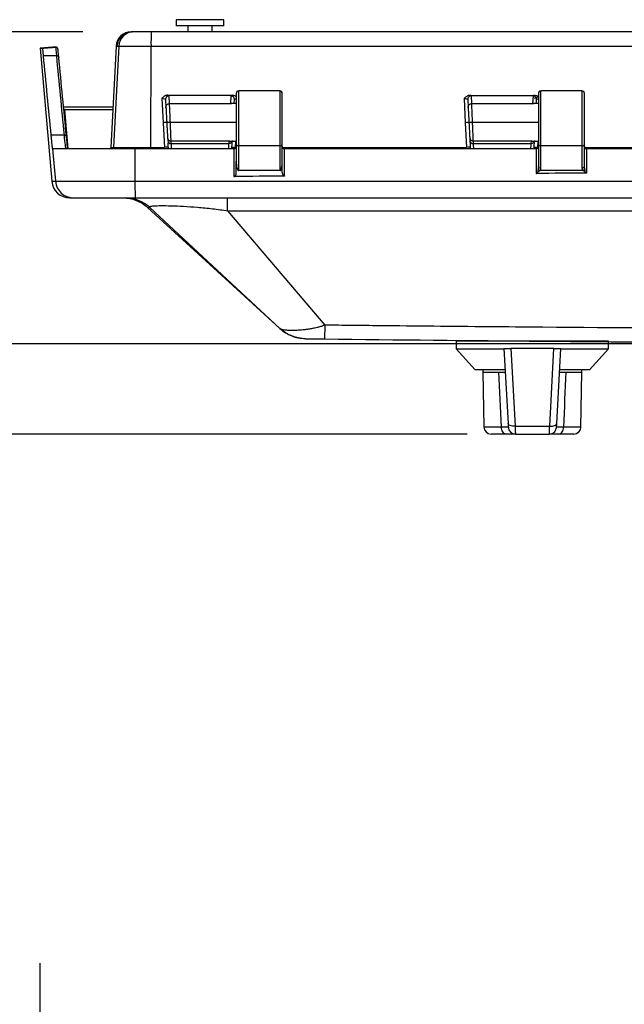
# Model space of a CAD drawing. Header units: inches. Extents: x 2 to 86, y 2 to 66.
# Tile 10 of 36: x 8.8 to 13.8, y 37.6 to 45.8. Entities that reach past the tile are written whole.
import ezdxf

# ---------------------------------------------------------------- set-up
doc = ezdxf.new("R2010")
doc.units = ezdxf.units.IN
doc.header["$LTSCALE"] = 8
doc.header["$MEASUREMENT"] = 0
doc.layers.add('DIMENSIONS', color=140, linetype='Continuous', lineweight=25)
doc.styles.add('SLDTEXTSTYLE0', font='TXT', dxfattribs={"width": 0.7})
doc.dimstyles.new('SLDDIMSTYLE0', dxfattribs={"dimtxt": 0.679688, "dimasz": 1.04, "dimexe": 0, "dimexo": 0.0625, "dimgap": 0.169922, "dimtad": 0, "dimtih": 1, "dimtoh": 1, "dimrnd": 1e-09, "dimzin": 12, "dimdsep": 46, "dimtxsty": 'SLDTEXTSTYLE0', "dimsah": 1, "dimcen": 0.09, "dimadec": 0, "dimazin": 3, "dimtfac": 1, "dimtofl": 0, "dimtmove": 0, "dimatfit": 3, "dimfxl": 0, "dimfrac": 2, "dimtolj": 1, "dimtzin": 12, "dimarcsym": 0})
doc.dimstyles.new('SLDDIMSTYLE1', dxfattribs={"dimtxt": 0.679688, "dimasz": 1.04, "dimexe": 0, "dimexo": 0.0625, "dimgap": 0.169922, "dimtad": 0, "dimtih": 1, "dimtoh": 1, "dimrnd": 1e-09, "dimdsep": 46, "dimtxsty": 'SLDTEXTSTYLE0', "dimsah": 1, "dimcen": 0.09, "dimadec": 0, "dimazin": 2, "dimtfac": 1, "dimtmove": 0, "dimatfit": 0, "dimfxl": 0, "dimfrac": 2, "dimtolj": 1, "dimtzin": 12, "dimarcsym": 0})
doc.dimstyles.new('SLDDIMSTYLE3', dxfattribs={"dimtxt": 0.679688, "dimasz": 1.04, "dimexe": 0, "dimexo": 0.0625, "dimgap": 0.169922, "dimtad": 0, "dimtih": 1, "dimtoh": 1, "dimrnd": 1e-09, "dimzin": 12, "dimdsep": 46, "dimtxsty": 'SLDTEXTSTYLE0', "dimsah": 1, "dimcen": 0.09, "dimadec": 0, "dimazin": 3, "dimtfac": 1, "dimtmove": 0, "dimatfit": 0, "dimfxl": 0, "dimfrac": 2, "dimtolj": 1, "dimtzin": 12, "dimarcsym": 0})

# ---------------------------------------------------------------- blocks, each defined once
blk = doc.blocks.new('_D_3')
at = {"layer": 'DIMENSIONS'}
for p, q in [((9.0083, 27.0259), (9.0083, 37.9709)), ((28.1543, 27.0259), (28.1543, 37.9709)), ((9.0083, 36.9709), (16.381, 36.9709)), ((17.302, 36.9709), (17.0737, 36.9709)), ((17.0737, 36.9709), (17.0737, 35.8906)), ((19.8872, 36.9709), (20.1154, 36.9709)), ((20.1154, 36.9709), (20.1154, 35.8906)), ((28.1543, 36.9709), (20.8082, 36.9709)), ((17.0737, 35.8906), (17.302, 35.8906)), ((20.1154, 35.8906), (19.8872, 35.8906))]:
    blk.add_line(p, q, dxfattribs=at)
for points in [[(9.0083, 36.9709), (10.0483, 36.8109), (10.0483, 37.1309)], [(28.1543, 36.9709), (27.1143, 37.1309), (27.1143, 36.8109)]]:
    blk.add_solid(points, dxfattribs=at)
at = {"layer": 'DIMENSIONS', "char_height": 0.66667, "attachment_point": 1, "style": 'SLDTEXTSTYLE0'}
for s, insert in [('19.15', (17.302, 37.9824)), ('486.3', (17.302, 36.75))]:
    blk.add_mtext(s, dxfattribs=dict(at, insert=insert))
blk = doc.blocks.new('_D_9')
at = {"layer": 'DIMENSIONS'}
for p, q in [((8.3536, 43.0971), (8.3536, 45.0971)), ((18.1813, 43.0971), (7.3536, 43.0971)), ((12.5403, 42.3516), (7.3536, 42.3516)), ((8.3536, 38.8878), (8.3536, 42.3516)), ((4.1551, 38.8878), (3.9268, 38.8878)), ((3.9268, 38.8878), (3.9268, 37.8076)), ((6.1748, 38.8878), (6.4031, 38.8878)), ((6.4031, 38.8878), (6.4031, 37.8076)), ((7.4002, 38.8878), (8.3536, 38.8878)), ((3.9268, 37.8076), (4.1551, 37.8076)), ((6.4031, 37.8076), (6.1748, 37.8076))]:
    blk.add_line(p, q, dxfattribs=at)
for points in [[(8.3536, 43.0971), (8.5136, 44.1371), (8.1936, 44.1371)], [(8.3536, 42.3516), (8.1936, 41.3116), (8.5136, 41.3116)]]:
    blk.add_solid(points, dxfattribs=at)
at = {"layer": 'DIMENSIONS', "char_height": 0.66667, "attachment_point": 1, "style": 'SLDTEXTSTYLE0'}
for s, insert in [('0.75', (4.1551, 39.8994)), ('18.9', (4.1551, 38.667))]:
    blk.add_mtext(s, dxfattribs=dict(at, insert=insert))
blk = doc.blocks.new('_D_10')
at = {"layer": 'DIMENSIONS'}
for p, q in [((4.0729, 49.8845), (3.8447, 49.8845)), ((3.8447, 49.8845), (3.8447, 48.8042)), ((6.0927, 49.8845), (6.3209, 49.8845)), ((6.3209, 49.8845), (6.3209, 48.8042)), ((7.318, 49.8845), (8.3536, 49.8845)), ((8.3536, 49.8845), (8.3536, 45.6821)), ((3.8447, 48.8042), (4.0729, 48.8042)), ((6.3209, 48.8042), (6.0927, 48.8042)), ((9.3624, 45.6821), (7.3536, 45.6821)), ((8.3536, 43.0971), (8.3536, 45.6821)), ((18.1813, 43.0971), (7.3536, 43.0971))]:
    blk.add_line(p, q, dxfattribs=at)
for points in [[(8.3536, 45.6821), (8.1936, 44.6421), (8.5136, 44.6421)], [(8.3536, 43.0971), (8.5136, 44.1371), (8.1936, 44.1371)]]:
    blk.add_solid(points, dxfattribs=at)
at = {"layer": 'DIMENSIONS', "char_height": 0.66667, "attachment_point": 1, "style": 'SLDTEXTSTYLE0'}
for s, insert in [('2.59', (4.0729, 50.896)), ('65.7', (4.0729, 49.6636))]:
    blk.add_mtext(s, dxfattribs=dict(at, insert=insert))
blk = doc.blocks.new('_D_11')
at = {"layer": 'DIMENSIONS'}
for p, q in [((5.1811, 46.1321), (5.1811, 48.1321)), ((9.8313, 46.1321), (4.1811, 46.1321)), ((4.1713, 44.4108), (3.943, 44.4108)), ((3.943, 44.4108), (3.943, 43.3306)), ((6.191, 44.4108), (6.4193, 44.4108)), ((6.4193, 44.4108), (6.4193, 43.3306)), ((3.943, 43.3306), (4.1713, 43.3306)), ((6.4193, 43.3306), (6.191, 43.3306)), ((12.5403, 42.3516), (4.1811, 42.3516)), ((5.1811, 42.3516), (5.1811, 40.3516))]:
    blk.add_line(p, q, dxfattribs=at)
for points in [[(5.1811, 46.1321), (5.3411, 47.1721), (5.0211, 47.1721)], [(5.1811, 42.3516), (5.0211, 41.3116), (5.3411, 41.3116)]]:
    blk.add_solid(points, dxfattribs=at)
at = {"layer": 'DIMENSIONS', "char_height": 0.66667, "attachment_point": 1, "style": 'SLDTEXTSTYLE0'}
for s, insert in [('3.78', (4.1713, 45.4224)), ('96.0', (4.1713, 44.19))]:
    blk.add_mtext(s, dxfattribs=dict(at, insert=insert))

msp = doc.modelspace()

# ---------------------------------------------------------------- linework, layer by layer
for p, q in [((10.1344, 45.7821), (10.1344, 45.7321)), ((10.1348, 45.7821), (10.1344, 45.7821)), ((10.5281, 45.7821), (10.1348, 45.7821)), ((10.5281, 45.7321), (10.5281, 45.7821)), ((9.7686, 45.6821), (9.7624, 45.6821)), ((9.7689, 45.6821), (9.7688, 45.6821)), ((9.7843, 45.6821), (9.7689, 45.6821)), ((9.9268, 45.6821), (9.7843, 45.6821)), ((14.3152, 45.6821), (9.9268, 45.6821)), ((10.1348, 45.7321), (10.1344, 45.7321)), ((10.5281, 45.7321), (10.1348, 45.7321)), ((10.2313, 45.7321), (10.2313, 45.6821)), ((10.4313, 45.6821), (10.4313, 45.7321)), ((9.1129, 45.5554), (9.0083, 45.5462)), ((9.0083, 45.5462), (9.1047, 44.444)), ((9.0083, 45.5462), (9.0304, 45.5462)), ((9.1129, 45.5554), (9.1346, 45.5554)), ((9.1364, 45.5554), (9.1146, 45.5554)), ((9.6376, 45.5636), (9.5936, 44.7247)), ((9.6595, 45.5636), (9.6155, 44.7247)), ((9.6376, 45.5636), (9.6438, 45.5636)), ((9.6438, 45.5571), (9.6441, 45.5636)), ((9.6439, 45.5636), (9.6441, 45.5636)), ((9.6441, 45.5636), (9.6595, 45.5636)), ((9.6595, 45.5636), (9.926, 45.5636)), ((9.9257, 44.7247), (9.926, 45.5636)), ((9.926, 45.5636), (14.3148, 45.5636)), ((9.1432, 45.4839), (9.0367, 45.4839)), ((10.6313, 45.1721), (10.6313, 44.7515)), ((10.9913, 45.1921), (10.6513, 45.1921)), ((10.6513, 44.7364), (10.6513, 45.1921)), ((10.9913, 45.1921), (10.9913, 44.7364)), ((11.0113, 44.7515), (11.0113, 45.1721)), ((13.1313, 45.1721), (13.1313, 44.7515)), ((13.4913, 45.1921), (13.1513, 45.1921)), ((13.1513, 44.7364), (13.1513, 45.1921)), ((13.4913, 45.1921), (13.4913, 44.7364)), ((13.5113, 44.7515), (13.5113, 45.1721)), ((10.0157, 45.1312), (10.0263, 44.929)), ((10.0462, 45.1215), (10.0496, 45.0558)), ((10.0796, 45.0872), (10.0761, 45.1529)), ((10.0796, 45.0872), (10.5829, 45.0872)), ((10.5864, 45.1525), (10.5829, 45.0872)), ((10.5829, 45.0872), (10.5899, 45.0863)), ((10.6313, 45.0881), (10.5899, 45.0881)), ((10.6146, 45.0881), (10.6163, 45.1211)), ((12.5158, 45.1298), (12.5263, 44.929)), ((12.5463, 45.12), (12.5496, 45.0558)), ((12.5796, 45.0872), (12.5762, 45.1514)), ((12.5796, 45.0872), (13.0829, 45.0872)), ((13.0863, 45.1512), (13.0829, 45.0872)), ((13.0829, 45.0872), (13.0899, 45.0863)), ((13.1313, 45.0881), (13.0899, 45.0881)), ((13.1313, 45.1434), (13.0947, 45.1293)), ((13.1146, 45.0881), (13.1163, 45.1198)), ((9.611, 45.0571), (9.1969, 45.0571)), ((9.2092, 45.0388), (9.2092, 45.0388)), ((9.2092, 45.0388), (9.2378, 44.7121)), ((9.2092, 45.0388), (9.6101, 45.0388)), ((10.0263, 44.929), (10.037, 44.7247)), ((10.6313, 44.9321), (10.0862, 44.9321)), ((12.5263, 44.929), (12.537, 44.7247)), ((13.1313, 44.9321), (12.5862, 44.9321)), ((9.2065, 44.8255), (9.1, 44.8255)), ((10.0628, 44.8053), (10.0639, 44.7827)), ((10.0639, 44.7827), (10.0643, 44.7757)), ((10.5698, 44.777), (10.0927, 44.777)), ((10.0939, 44.7545), (10.0927, 44.777)), ((10.5698, 44.777), (10.5686, 44.7545)), ((10.5766, 44.7778), (10.5698, 44.777)), ((10.5766, 44.7761), (10.6313, 44.7761)), ((10.6259, 44.7247), (10.6285, 44.7761)), ((12.5628, 44.8053), (12.5639, 44.7827)), ((13.0698, 44.777), (12.5927, 44.777)), ((12.5939, 44.7545), (12.5927, 44.777)), ((13.0698, 44.777), (13.0686, 44.7545)), ((13.0766, 44.7778), (13.0698, 44.777)), ((13.0766, 44.7761), (13.1313, 44.7761)), ((13.1258, 44.7247), (13.1285, 44.7761)), ((9.1123, 44.7121), (9.1358, 44.444)), ((9.7933, 44.7121), (9.1123, 44.7121)), ((9.1123, 44.7121), (9.1123, 44.7121)), ((9.5936, 44.7247), (9.6155, 44.7247)), ((9.6155, 44.7247), (9.9257, 44.7247)), ((9.7933, 44.7121), (9.7935, 44.444)), ((10.6113, 44.7121), (9.7933, 44.7121)), ((9.9257, 44.7247), (10.037, 44.7247)), ((10.5686, 44.7545), (10.0939, 44.7545)), ((10.6114, 44.7121), (10.6114, 44.4829)), ((10.6313, 44.7515), (10.6313, 44.6073)), ((10.9913, 44.7364), (10.6513, 44.7364)), ((10.6513, 44.5321), (10.6513, 44.7364)), ((10.9913, 44.7364), (10.9913, 44.5321)), ((11.0113, 44.6073), (11.0113, 44.7515)), ((11.0119, 44.7247), (12.537, 44.7247)), ((11.0314, 44.4879), (11.0314, 44.7121)), ((13.1113, 44.7121), (11.0314, 44.7121)), ((13.0686, 44.7545), (12.5939, 44.7545)), ((13.1114, 44.7121), (13.1113, 44.7121)), ((13.1114, 44.7121), (13.1114, 44.5089)), ((13.1313, 44.7515), (13.1313, 44.5656)), ((13.4913, 44.7364), (13.1513, 44.7364)), ((13.1513, 44.5506), (13.1513, 44.7364)), ((13.4913, 44.7364), (13.4913, 44.5527)), ((13.5113, 44.5677), (13.5113, 44.7515)), ((13.5113, 44.7247), (15.0369, 44.7247)), ((13.5314, 44.7121), (13.5313, 44.7121)), ((13.5314, 44.5124), (13.5314, 44.7121)), ((15.6113, 44.7121), (13.5314, 44.7121)), ((10.6313, 44.5137), (10.6313, 44.6073)), ((11.0113, 44.5188), (11.0113, 44.6073)), ((10.9913, 44.5321), (10.6513, 44.5321)), ((13.1462, 44.5321), (13.1425, 44.5321)), ((13.4976, 44.5321), (13.1462, 44.5321)), ((13.5019, 44.5321), (13.4976, 44.5321)), ((9.1047, 44.444), (9.1358, 44.444)), ((9.1358, 44.444), (9.7935, 44.444)), ((9.7935, 44.444), (27.3691, 44.444)), ((9.2541, 44.3071), (9.2852, 44.3071)), ((9.2852, 44.3071), (9.7948, 44.3071)), ((9.7948, 44.3071), (27.3677, 44.3071)), ((9.8976, 44.2282), (10.9913, 43.2247)), ((9.9172, 44.227), (10.9908, 43.2265)), ((10.5597, 44.1998), (11.3634, 43.253)), ((12.5498, 43.1289), (12.5498, 43.1196)), ((12.5962, 43.1196), (12.5962, 43.1285)), ((12.4513, 43.1196), (12.4513, 43.0566)), ((13.7112, 43.1196), (12.4513, 43.1196)), ((12.4513, 43.0566), (12.6088, 42.8834)), ((12.4513, 43.0566), (12.6882, 43.0566)), ((12.6882, 43.0566), (12.8452, 43.0566)), ((12.845, 43.0602), (12.8795, 42.44)), ((13.2598, 43.0602), (12.9027, 43.0602)), ((12.9027, 43.0602), (12.9385, 42.4169)), ((13.2241, 42.4169), (13.2598, 43.0602)), ((13.283, 42.44), (13.3175, 43.0602)), ((13.3173, 43.0566), (13.7112, 43.0566)), ((13.5537, 42.8834), (13.7112, 43.0566)), ((13.7112, 43.0566), (13.7112, 43.1196)), ((12.8549, 42.8834), (12.6088, 42.8834)), ((12.6722, 42.8834), (12.6718, 42.8634)), ((13.5537, 42.8834), (13.3077, 42.8834)), ((13.4907, 42.8634), (13.4904, 42.8834)), ((12.6718, 42.8634), (12.6797, 42.4096)), ((12.6718, 42.8634), (12.8048, 42.8634)), ((13.3578, 42.8634), (13.4907, 42.8634)), ((13.4828, 42.4096), (13.4907, 42.8634)), ((12.8244, 42.4096), (12.6797, 42.4096)), ((12.9385, 42.4169), (13.2241, 42.4169)), ((13.4828, 42.4096), (13.3382, 42.4096)), ((12.8621, 42.3516), (12.7388, 42.3516)), ((12.9403, 42.3516), (13.2223, 42.3516)), ((13.2344, 42.3516), (13.2223, 42.3516)), ((13.4238, 42.3516), (13.3004, 42.3516))]:
    msp.add_line(p, q)
at = {"flags": 128}
for points in [[(9.5936, 44.7247), (9.5923, 44.7163), (9.5911, 44.7121)], [(9.6155, 44.7247), (9.6143, 44.7163), (9.613, 44.7121)], [(9.9257, 44.7247), (9.9257, 44.7163), (9.9257, 44.7121)], [(12.8621, 42.3516), (12.8549, 42.3527), (12.8478, 42.356), (12.8414, 42.3613), (12.8357, 42.3685), (12.831, 42.3773), (12.8274, 42.3873), (12.8252, 42.3982), (12.8244, 42.4096)], [(12.9385, 42.4169), (12.9271, 42.4168), (12.9162, 42.4178), (12.9062, 42.4197), (12.8973, 42.4225), (12.8899, 42.4261), (12.8844, 42.4303), (12.8809, 42.435), (12.8795, 42.44)], [(13.2241, 42.4169), (13.2354, 42.4168), (13.2463, 42.4178), (13.2564, 42.4197), (13.2653, 42.4225), (13.2726, 42.4261), (13.2781, 42.4303), (13.2817, 42.435), (13.283, 42.44)], [(13.3004, 42.3516), (13.3077, 42.3527), (13.3147, 42.356), (13.3212, 42.3613), (13.3269, 42.3685), (13.3316, 42.3773), (13.3351, 42.3873), (13.3373, 42.3982), (13.3382, 42.4096)]]:
    msp.add_lwpolyline(points, dxfattribs=at)
for centre, radius, start, end in [((9.7624, 45.5571), 0.125, 90, 177), ((9.7689, 45.5571), 0.125, 90.00019, 177.00022), ((9.7843, 45.5571), 0.125, 90.00064, 177.00073), ((14.5915, 45.5922), 4.6656, 178.89646, 180.35125), ((9.1146, 45.5354), 0.02, 90, 95), ((10.6513, 45.1721), 0.02, 90, 180), ((10.9913, 45.1721), 0.02, 0, 90), ((13.1513, 45.1721), 0.02, 90, 180), ((13.4913, 45.1721), 0.02, 0, 90), ((10.6491, 44.7544), 0.0181, 189.17653, 276.89337), ((10.9934, 44.7544), 0.0181, 263.10663, 350.82347), ((13.1491, 44.7544), 0.0181, 189.17653, 276.89337), ((13.4934, 44.7544), 0.0181, 263.10663, 350.82347), ((9.2541, 44.4571), 0.15, 185, 270), ((9.2852, 44.4571), 0.15, 184.99854, 269.99884), ((13.525, 44.4117), 3.7317, 179.50418, 181.60676), ((12.7388, 42.4106), 0.0591, 181, 269.99999), ((12.9403, 42.4106), 0.0591, 183.17983, 270), ((13.2223, 42.4106), 0.0591, 270, 356.82017), ((13.4238, 42.4106), 0.0591, 270.00001, 359)]:
    msp.add_arc(centre, radius, start, end)
for points, knots in [([(9.644, 45.5636), (9.6441, 45.5659), (9.6444, 45.5703), (9.6454, 45.5769), (9.6466, 45.5835), (9.6483, 45.5899), (9.6502, 45.5963), (9.6525, 45.6026), (9.6551, 45.6087), (9.6581, 45.6147), (9.6613, 45.6206), (9.6648, 45.6262), (9.6686, 45.6317), (9.6727, 45.637), (9.6771, 45.642), (9.6817, 45.6468), (9.6869, 45.6517), (9.693, 45.6566), (9.7001, 45.6617), (9.7085, 45.6667), (9.7181, 45.6715), (9.729, 45.6757), (9.7411, 45.6792), (9.7546, 45.6816), (9.7639, 45.6819), (9.7688, 45.6821)], [0, 0, 0, 0, 0.035182, 0.070355, 0.105528, 0.140707, 0.175893, 0.211086, 0.24628, 0.28147, 0.31665, 0.351814, 0.386956, 0.422074, 0.457166, 0.492235, 0.528411, 0.569616, 0.615878, 0.667225, 0.723671, 0.785212, 0.851815, 0.923427, 1, 1, 1, 1]), ([(9.6827, 45.6479), (9.6826, 45.6478), (9.6694, 45.6393), (9.6522, 45.6097), (9.6466, 45.579), (9.6438, 45.5636)], [0, 0, 0, 0, 0.001685, 0.500843, 1, 1, 1, 1]), ([(9.0304, 45.5462), (9.0366, 45.5468), (9.0486, 45.5478), (9.0665, 45.5494), (9.0838, 45.5509), (9.0985, 45.5522), (9.1104, 45.5532), (9.1194, 45.554), (9.1275, 45.5547), (9.1323, 45.5552), (9.1346, 45.5554)], [0, 0, 0, 0, 0.171284, 0.331214, 0.498236, 0.656212, 0.753564, 0.843155, 0.925206, 1, 1, 1, 1]), ([(9.0367, 45.4839), (9.0365, 45.4862), (9.036, 45.4908), (9.0354, 45.4974), (9.0348, 45.5038), (9.0342, 45.5098), (9.0336, 45.5155), (9.0329, 45.5219), (9.0323, 45.5287), (9.0315, 45.5355), (9.0309, 45.5414), (9.0306, 45.5446), (9.0304, 45.5462)], [0, 0, 0, 0, 0.081464, 0.163055, 0.244908, 0.327156, 0.409929, 0.493357, 0.620423, 0.746887, 0.873247, 1, 1, 1, 1]), ([(9.1563, 45.5372), (9.1562, 45.5381), (9.1559, 45.5398), (9.1552, 45.5424), (9.1541, 45.5447), (9.1528, 45.5469), (9.1513, 45.5488), (9.1497, 45.5504), (9.1479, 45.5518), (9.146, 45.553), (9.144, 45.5539), (9.1421, 45.5546), (9.1401, 45.5551), (9.1382, 45.5554), (9.137, 45.5554), (9.1363, 45.5554)], [0, 0, 0, 0, 0.091173, 0.180002, 0.266482, 0.350548, 0.432147, 0.511295, 0.58809, 0.662599, 0.734808, 0.804677, 0.872167, 0.937266, 1, 1, 1, 1]), ([(10.0649, 45.1567), (10.0636, 45.1566), (10.0609, 45.1566), (10.0568, 45.156), (10.0528, 45.1551), (10.0489, 45.154), (10.0451, 45.1525), (10.0415, 45.1509), (10.0351, 45.1475), (10.0261, 45.1413), (10.0193, 45.1347), (10.0157, 45.1312)], [0, 0, 0, 0, 0.071461, 0.143144, 0.214873, 0.286426, 0.357587, 0.428175, 0.498069, 0.737968, 1, 1, 1, 1]), ([(10.0157, 45.1312), (10.0237, 45.1308), (10.0315, 45.1295), (10.0428, 45.1259), (10.0461, 45.1236), (10.0462, 45.1215)], [0, 0, 0, 0, 0.5, 0.5, 1, 1, 1, 1]), ([(10.0761, 45.1529), (10.068, 45.1529), (10.06, 45.1494), (10.0488, 45.1377), (10.0458, 45.1295), (10.0462, 45.1215)], [0, 0, 0, 0, 0.5, 0.5, 1, 1, 1, 1]), ([(10.0496, 45.0558), (10.0492, 45.0639), (10.0522, 45.072), (10.0634, 45.0837), (10.0715, 45.0872), (10.0796, 45.0872)], [0, 0, 0, 0, 0.5, 0.5, 1, 1, 1, 1]), ([(10.0861, 44.934), (10.0853, 44.9529), (10.0845, 44.9717), (10.083, 45.0068), (10.0823, 45.0231), (10.0805, 45.0647), (10.0798, 45.0831), (10.0796, 45.0872)], [0, 0, 0, 0, 0.25, 0.25, 0.5, 0.5, 1, 1, 1, 1]), ([(10.6163, 45.1211), (10.6167, 45.1291), (10.6137, 45.1373), (10.6025, 45.149), (10.5945, 45.1525), (10.5864, 45.1525)], [0, 0, 0, 0, 0.5, 0.5, 1, 1, 1, 1]), ([(10.6313, 45.1435), (10.6292, 45.1453), (10.6236, 45.1502), (10.612, 45.1546), (10.6027, 45.1558), (10.598, 45.1563)], [0, 0, 0, 0, 0.223693, 0.611089, 1, 1, 1, 1]), ([(10.6163, 45.1211), (10.6169, 45.1222), (10.618, 45.1243), (10.6237, 45.127), (10.6293, 45.1282), (10.6313, 45.1286)], [0, 0, 0, 0, 0.38906, 0.77717, 1, 1, 1, 1]), ([(12.5649, 45.1552), (12.5643, 45.1552), (12.5632, 45.1552), (12.5608, 45.1551), (12.5567, 45.1546), (12.5487, 45.1527), (12.5379, 45.148), (12.5262, 45.1398), (12.5193, 45.1332), (12.5158, 45.1298)], [0, 0, 0, 0, 0.029945, 0.06107, 0.123236, 0.247691, 0.49721, 0.737741, 1, 1, 1, 1]), ([(12.5158, 45.1298), (12.5237, 45.1293), (12.5316, 45.128), (12.5428, 45.1244), (12.5462, 45.1222), (12.5463, 45.12)], [0, 0, 0, 0, 0.5, 0.5, 1, 1, 1, 1]), ([(12.5762, 45.1514), (12.5681, 45.1514), (12.5601, 45.148), (12.5489, 45.1363), (12.5458, 45.1281), (12.5463, 45.12)], [0, 0, 0, 0, 0.5, 0.5, 1, 1, 1, 1]), ([(12.5496, 45.0558), (12.5492, 45.0639), (12.5522, 45.072), (12.5634, 45.0837), (12.5715, 45.0872), (12.5796, 45.0872)], [0, 0, 0, 0, 0.5, 0.5, 1, 1, 1, 1]), ([(12.5861, 44.934), (12.5845, 44.9717), (12.5829, 45.009), (12.5811, 45.051), (12.5806, 45.0625), (12.5799, 45.0796), (12.5797, 45.0852), (12.5796, 45.0872)], [0, 0, 0, 0, 0.5, 0.5, 0.75, 0.75, 1, 1, 1, 1]), ([(13.1163, 45.1198), (13.1167, 45.1278), (13.1136, 45.136), (13.1025, 45.1477), (13.0944, 45.1512), (13.0863, 45.1512)], [0, 0, 0, 0, 0.5, 0.5, 1, 1, 1, 1]), ([(13.1313, 45.1421), (13.1292, 45.1439), (13.1236, 45.1488), (13.1119, 45.1533), (13.1025, 45.1544), (13.0979, 45.155)], [0, 0, 0, 0, 0.227161, 0.612825, 1, 1, 1, 1]), ([(13.1163, 45.1198), (13.1168, 45.1208), (13.1179, 45.123), (13.1237, 45.1257), (13.1292, 45.1269), (13.1313, 45.1273)], [0, 0, 0, 0, 0.3875786, 0.774214, 1, 1, 1, 1]), ([(10.0496, 45.0558), (10.0496, 45.0556), (10.0497, 45.055), (10.0497, 45.0536), (10.0499, 45.0511), (10.0501, 45.0475), (10.0504, 45.0417), (10.0509, 45.0321), (10.0516, 45.0176), (10.0526, 44.9984), (10.0535, 44.9819), (10.0543, 44.9665), (10.055, 44.9539), (10.0556, 44.9419), (10.056, 44.9343), (10.0561, 44.9321)], [0, 0, 0, 0, 0.032456, 0.07412, 0.125011, 0.19735, 0.250011, 0.35177, 0.499795, 0.607484, 0.749735, 0.802543, 0.874871, 0.963606, 1, 1, 1, 1]), ([(12.5496, 45.0558), (12.5496, 45.0555), (12.5497, 45.0546), (12.5498, 45.0519), (12.5501, 45.0477), (12.5504, 45.0414), (12.5507, 45.035), (12.551, 45.0297), (12.551, 45.0288), (12.5511, 45.0281), (12.5511, 45.0276), (12.5511, 45.0273), (12.5512, 45.026), (12.5514, 45.0221), (12.5519, 45.0117), (12.5528, 44.9961), (12.5536, 44.9795), (12.5543, 44.9665), (12.5549, 44.9548), (12.5555, 44.9429), (12.5559, 44.9353), (12.5561, 44.9321)], [0, 0, 0, 0, 0.036788, 0.124951, 0.188579, 0.249939, 0.374823, 0.383129, 0.392779, 0.398977, 0.40242, 0.404227, 0.406091, 0.437359, 0.499884, 0.64868, 0.749751, 0.802785, 0.874869, 0.948024, 1, 1, 1, 1]), ([(10.0561, 44.9321), (10.0561, 44.9317), (10.0529, 44.9311), (10.0419, 44.93), (10.0342, 44.9294), (10.0263, 44.929)], [0, 0, 0, 0, 0.5, 0.5, 1, 1, 1, 1]), ([(10.0561, 44.9321), (10.0561, 44.9322), (10.0594, 44.9325), (10.0704, 44.9332), (10.0782, 44.9336), (10.0861, 44.934)], [0, 0, 0, 0, 0.5, 0.5, 1, 1, 1, 1]), ([(10.0862, 44.9321), (10.0783, 44.9317), (10.0705, 44.9313), (10.0595, 44.9307), (10.0562, 44.9305), (10.0562, 44.9305)], [0, 0, 0, 0, 0.5, 0.5, 1, 1, 1, 1]), ([(10.0562, 44.9305), (10.0563, 44.9294), (10.0565, 44.9256), (10.0569, 44.9179), (10.0574, 44.9076), (10.058, 44.8963), (10.0588, 44.8817), (10.0593, 44.8709), (10.0597, 44.8634), (10.0598, 44.8621), (10.0598, 44.8612), (10.0599, 44.8606), (10.0599, 44.8603), (10.06, 44.8585), (10.0602, 44.8537), (10.0608, 44.8422), (10.0615, 44.8293), (10.062, 44.8195), (10.0623, 44.8137), (10.0625, 44.8096), (10.0627, 44.8067), (10.0627, 44.8057), (10.0628, 44.8053)], [0, 0, 0, 0, 0.019195, 0.060903, 0.125144, 0.188936, 0.250263, 0.37523, 0.384325, 0.393782, 0.399738, 0.403022, 0.404741, 0.406511, 0.437788, 0.500319, 0.648994, 0.750055, 0.802883, 0.875036, 0.94797, 1, 1, 1, 1]), ([(10.0927, 44.777), (10.0925, 44.7811), (10.0918, 44.7999), (10.09, 44.842), (10.0893, 44.8585), (10.0878, 44.8941), (10.087, 44.9131), (10.0862, 44.9321)], [0, 0, 0, 0, 0.5, 0.5, 0.75, 0.75, 1, 1, 1, 1]), ([(12.5561, 44.9321), (12.5561, 44.9317), (12.5529, 44.9311), (12.5419, 44.93), (12.5341, 44.9294), (12.5263, 44.929)], [0, 0, 0, 0, 0.5, 0.5, 1, 1, 1, 1]), ([(12.5561, 44.9321), (12.5561, 44.9322), (12.5594, 44.9325), (12.5704, 44.9332), (12.5782, 44.9336), (12.5861, 44.934)], [0, 0, 0, 0, 0.5, 0.5, 1, 1, 1, 1]), ([(12.5862, 44.9321), (12.5783, 44.9317), (12.5705, 44.9313), (12.5595, 44.9307), (12.5562, 44.9305), (12.5562, 44.9305)], [0, 0, 0, 0, 0.5, 0.5, 1, 1, 1, 1]), ([(12.5562, 44.9305), (12.5563, 44.9294), (12.5565, 44.9256), (12.5569, 44.918), (12.5574, 44.9076), (12.558, 44.8963), (12.5588, 44.8817), (12.5594, 44.8696), (12.5598, 44.8612), (12.56, 44.8588), (12.56, 44.8572), (12.5603, 44.853), (12.5608, 44.8422), (12.5615, 44.8293), (12.562, 44.8195), (12.5623, 44.8137), (12.5625, 44.8096), (12.5627, 44.8067), (12.5627, 44.8057), (12.5628, 44.8053)], [0, 0, 0, 0, 0.019077, 0.060785, 0.125144, 0.188927, 0.250263, 0.37523, 0.406509, 0.414376, 0.422211, 0.437788, 0.500319, 0.649044, 0.750055, 0.8029, 0.875036, 0.94798, 1, 1, 1, 1]), ([(12.5927, 44.777), (12.5925, 44.7811), (12.5918, 44.7999), (12.59, 44.842), (12.5893, 44.8585), (12.5878, 44.8941), (12.587, 44.9131), (12.5862, 44.9321)], [0, 0, 0, 0, 0.5, 0.5, 0.75, 0.75, 1, 1, 1, 1]), ([(9.1123, 44.7121), (9.1122, 44.7124), (9.1121, 44.7131), (9.1118, 44.7146), (9.1115, 44.7165), (9.1112, 44.7188), (9.1109, 44.7215), (9.1105, 44.7246), (9.1101, 44.7281), (9.1096, 44.732), (9.1091, 44.7363), (9.1086, 44.7411), (9.1079, 44.7476), (9.1069, 44.7564), (9.1057, 44.7679), (9.1044, 44.7806), (9.1031, 44.7944), (9.1016, 44.8093), (9.1005, 44.8201), (9.1, 44.8255)], [0, 0, 0, 0, 0.04636, 0.092432, 0.138262, 0.183902, 0.229399, 0.274805, 0.320169, 0.365542, 0.410974, 0.456517, 0.502219, 0.585865, 0.668843, 0.751445, 0.833973, 0.916725, 1, 1, 1, 1]), ([(9.2371, 44.7121), (9.2365, 44.7167), (9.2345, 44.7306), (9.2297, 44.78), (9.2265, 44.8131)], [0, 0, 0, 0, 0.328823, 1, 1, 1, 1]), ([(10.0628, 44.8053), (10.0632, 44.7977), (10.0666, 44.7904), (10.0775, 44.78), (10.0851, 44.777), (10.0927, 44.777)], [0, 0, 0, 0, 0.5, 0.5, 1, 1, 1, 1]), ([(10.0639, 44.7827), (10.0643, 44.7752), (10.0677, 44.7678), (10.0788, 44.7575), (10.0863, 44.7545), (10.0939, 44.7545)], [0, 0, 0, 0, 0.5, 0.5, 1, 1, 1, 1]), ([(10.065, 44.762), (10.0655, 44.7538), (10.0661, 44.7407), (10.0672, 44.7198), (10.0676, 44.7121)], [0, 0, 0, 0, 0.631978, 1, 1, 1, 1]), ([(10.5986, 44.7827), (10.5982, 44.7752), (10.5947, 44.7679), (10.5838, 44.7574), (10.5762, 44.7545), (10.5686, 44.7545)], [0, 0, 0, 0, 0.5, 0.5, 1, 1, 1, 1]), ([(10.5949, 44.7121), (10.5956, 44.7258), (10.5969, 44.7513), (10.5981, 44.773), (10.5983, 44.7777), (10.5984, 44.7795)], [0, 0, 0, 0, 0.418525, 0.775481, 1, 1, 1, 1]), ([(12.5628, 44.8053), (12.5632, 44.7977), (12.5666, 44.7904), (12.5775, 44.78), (12.5851, 44.777), (12.5927, 44.777)], [0, 0, 0, 0, 0.5, 0.5, 1, 1, 1, 1]), ([(12.5639, 44.7827), (12.5643, 44.7752), (12.5677, 44.7678), (12.5788, 44.7575), (12.5863, 44.7545), (12.5939, 44.7545)], [0, 0, 0, 0, 0.5, 0.5, 1, 1, 1, 1]), ([(12.5641, 44.779), (12.5643, 44.7762), (12.5646, 44.7695), (12.566, 44.7437), (12.5672, 44.7202), (12.5676, 44.7121)], [0, 0, 0, 0, 0.3125488, 0.7610785, 1, 1, 1, 1]), ([(13.0986, 44.7827), (13.0982, 44.7752), (13.0947, 44.7679), (13.0838, 44.7574), (13.0762, 44.7545), (13.0686, 44.7545)], [0, 0, 0, 0, 0.5, 0.5, 1, 1, 1, 1]), ([(13.0949, 44.7121), (13.0949, 44.7123), (13.0958, 44.7288), (13.0968, 44.7481), (13.0974, 44.7597), (13.0976, 44.7629)], [0, 0, 0, 0, 0.010057, 0.723676, 1, 1, 1, 1]), ([(10.0668, 44.7279), (10.0668, 44.7275), (10.0637, 44.7269), (10.0526, 44.7257), (10.0449, 44.7252), (10.037, 44.7247)], [0, 0, 0, 0, 0.5, 0.5, 1, 1, 1, 1]), ([(10.0968, 44.7121), (10.0965, 44.7162), (10.0962, 44.7203), (10.0954, 44.7325), (10.0944, 44.7473), (10.0941, 44.7521), (10.0939, 44.7545)], [0, 0, 0, 0, 0.168266, 0.168324, 0.595641, 1, 1, 1, 1]), ([(10.5686, 44.7545), (10.5685, 44.7521), (10.5681, 44.7473), (10.5671, 44.7325), (10.5663, 44.7203), (10.566, 44.7162), (10.5657, 44.7121)], [0, 0, 0, 0, 0.402219, 0.831592, 0.831649, 1, 1, 1, 1]), ([(10.5957, 44.7279), (10.5957, 44.7275), (10.5989, 44.7269), (10.6101, 44.7257), (10.618, 44.7252), (10.6259, 44.7247)], [0, 0, 0, 0, 0.5, 0.5, 1, 1, 1, 1]), ([(10.6313, 44.7321), (10.6312, 44.7313), (10.6312, 44.7296), (10.6307, 44.7274), (10.6301, 44.7253), (10.6293, 44.7235), (10.6284, 44.7219), (10.6276, 44.7205), (10.6261, 44.7185), (10.6236, 44.7162), (10.6198, 44.7139), (10.6157, 44.7124), (10.6128, 44.7122), (10.6114, 44.7121)], [0, 0, 0, 0, 0.095736, 0.183525, 0.263383, 0.335301, 0.39928, 0.45534, 0.503526, 0.649324, 0.778532, 0.894077, 1, 1, 1, 1]), ([(11.0113, 44.7321), (11.0113, 44.7311), (11.0114, 44.7293), (11.012, 44.7266), (11.0128, 44.7243), (11.0138, 44.7223), (11.0148, 44.7207), (11.0159, 44.7193), (11.0176, 44.7174), (11.0201, 44.7154), (11.0236, 44.7135), (11.0274, 44.7123), (11.03, 44.7122), (11.0313, 44.7121)], [0, 0, 0, 0, 0.110385, 0.21014, 0.299281, 0.377831, 0.445827, 0.503324, 0.561307, 0.687422, 0.800747, 0.903822, 1, 1, 1, 1]), ([(12.5668, 44.7279), (12.5668, 44.7275), (12.5636, 44.7269), (12.5526, 44.7257), (12.5448, 44.7252), (12.537, 44.7247)], [0, 0, 0, 0, 0.5, 0.5, 1, 1, 1, 1]), ([(12.5968, 44.7121), (12.5965, 44.7165), (12.5955, 44.7307), (12.5944, 44.7473), (12.5941, 44.7521), (12.5939, 44.7545)], [0, 0, 0, 0, 0.1857, 0.605755, 1, 1, 1, 1]), ([(13.0686, 44.7545), (13.0685, 44.752), (13.0681, 44.747), (13.067, 44.7303), (13.066, 44.7161), (13.0657, 44.7121)], [0, 0, 0, 0, 0.404413, 0.831736, 1, 1, 1, 1]), ([(13.0957, 44.7279), (13.0957, 44.7275), (13.0989, 44.7269), (13.1101, 44.7257), (13.1179, 44.7252), (13.1258, 44.7247)], [0, 0, 0, 0, 0.5, 0.5, 1, 1, 1, 1]), ([(13.1313, 44.7321), (13.1312, 44.7313), (13.1312, 44.7296), (13.1307, 44.7274), (13.1301, 44.7253), (13.1293, 44.7235), (13.1284, 44.7219), (13.1276, 44.7205), (13.1261, 44.7185), (13.1236, 44.7162), (13.1198, 44.7139), (13.1157, 44.7124), (13.1128, 44.7122), (13.1114, 44.7121)], [0, 0, 0, 0, 0.095752, 0.183553, 0.263418, 0.33534, 0.399319, 0.455375, 0.503553, 0.649333, 0.778515, 0.894048, 1, 1, 1, 1]), ([(13.5113, 44.7321), (13.5113, 44.7311), (13.5114, 44.7293), (13.512, 44.7266), (13.5128, 44.7243), (13.5138, 44.7223), (13.5148, 44.7207), (13.5159, 44.7193), (13.5176, 44.7174), (13.5201, 44.7154), (13.5236, 44.7135), (13.5274, 44.7123), (13.53, 44.7122), (13.5313, 44.7121)], [0, 0, 0, 0, 0.110385, 0.21014, 0.29928, 0.377831, 0.445826, 0.503324, 0.561306, 0.687415, 0.800739, 0.903816, 1, 1, 1, 1]), ([(10.6313, 44.6073), (10.6313, 44.5984), (10.6317, 44.5889), (10.6336, 44.5704), (10.6352, 44.5615), (10.6391, 44.5468), (10.6414, 44.541), (10.6464, 44.5337), (10.6489, 44.5321), (10.6513, 44.5321)], [0, 0, 0, 0, 0.25, 0.25, 0.5, 0.5, 0.75, 0.75, 1, 1, 1, 1]), ([(10.9913, 44.5321), (10.9936, 44.5321), (10.9962, 44.5337), (11.0011, 44.541), (11.0035, 44.5468), (11.0074, 44.5615), (11.0089, 44.5704), (11.0108, 44.5889), (11.0113, 44.5984), (11.0113, 44.6073)], [0, 0, 0, 0, 0.25, 0.25, 0.5, 0.5, 0.75, 0.75, 1, 1, 1, 1]), ([(10.6114, 44.4829), (10.612, 44.4829), (10.6133, 44.483), (10.6151, 44.4834), (10.6169, 44.4841), (10.6187, 44.4851), (10.6204, 44.4863), (10.6221, 44.4878), (10.6237, 44.4896), (10.6252, 44.4916), (10.6269, 44.4943), (10.6285, 44.4979), (10.6299, 44.5024), (10.631, 44.5078), (10.6312, 44.5116), (10.6313, 44.5137)], [0, 0, 0, 0, 0.0385321, 0.0786872, 0.1212841, 0.1669932, 0.2163469, 0.2697634, 0.327576, 0.3900594, 0.4574533, 0.5687972, 0.6963673, 0.8289341, 1, 1, 1, 1]), ([(11.0113, 44.5188), (11.0113, 44.5175), (11.0114, 44.5152), (11.0117, 44.512), (11.0122, 44.5094), (11.013, 44.5059), (11.0144, 44.5018), (11.0175, 44.4959), (11.0216, 44.4912), (11.0265, 44.4887), (11.0289, 44.4881), (11.0304, 44.488), (11.0311, 44.4879), (11.0314, 44.4879)], [0, 0, 0, 0, 0.098594, 0.183373, 0.254344, 0.311503, 0.463924, 0.590962, 0.815325, 0.908679, 0.954664, 0.977406, 1, 1, 1, 1]), ([(13.1114, 44.5089), (13.112, 44.509), (13.1132, 44.509), (13.115, 44.5095), (13.1168, 44.5101), (13.1185, 44.511), (13.1202, 44.5122), (13.1226, 44.5142), (13.1254, 44.5176), (13.127, 44.5209), (13.1279, 44.5226)], [0, 0, 0, 0, 0.07134, 0.144973, 0.222333, 0.304627, 0.392839, 0.487764, 0.719873, 1, 1, 1, 1]), ([(13.1279, 44.5226), (13.1283, 44.5234), (13.1289, 44.5247), (13.1303, 44.5265), (13.1316, 44.5278), (13.1328, 44.5288), (13.1339, 44.5295), (13.1348, 44.5301), (13.1355, 44.5304), (13.1368, 44.531), (13.139, 44.5318), (13.1413, 44.532), (13.1425, 44.5321)], [0, 0, 0, 0, 0.150253, 0.276329, 0.381199, 0.467404, 0.537059, 0.592028, 0.633511, 0.661972, 0.812532, 1, 1, 1, 1]), ([(13.5019, 44.5321), (13.5047, 44.5321), (13.5073, 44.5315), (13.512, 44.5288), (13.5143, 44.5267), (13.5157, 44.5238)], [0, 0, 0, 0, 0.5, 0.5, 1, 1, 1, 1]), ([(13.5166, 44.5327), (13.5166, 44.5353), (13.5163, 44.5379), (13.5155, 44.5425), (13.515, 44.5445), (13.5144, 44.5462)], [0, 0, 0, 0, 0.5, 0.5, 1, 1, 1, 1]), ([(13.5314, 44.5124), (13.5308, 44.5124), (13.5295, 44.5124), (13.5277, 44.5128), (13.5259, 44.5134), (13.5242, 44.5143), (13.5216, 44.5161), (13.5184, 44.5191), (13.5167, 44.5222), (13.5157, 44.5238)], [0, 0, 0, 0, 0.08155, 0.164266, 0.250493, 0.342308, 0.441435, 0.699672, 1, 1, 1, 1]), ([(9.6947, 44.3071), (9.7133, 44.3061), (9.7504, 44.304), (9.804, 44.2878), (9.8544, 44.2635), (9.8832, 44.2399), (9.8976, 44.2282)], [0, 0, 0, 0, 0.249962, 0.5, 0.750038, 1, 1, 1, 1]), ([(10.5597, 44.1998), (10.5595, 44.2333), (10.5593, 44.2605), (10.5587, 44.2974), (10.5584, 44.3071), (10.5581, 44.3071)], [0, 0, 0, 0, 0.5, 0.5, 1, 1, 1, 1]), ([(9.8976, 44.2282), (9.8976, 44.2282), (9.8992, 44.2281), (9.9041, 44.2277), (9.9062, 44.2276), (9.9099, 44.2274), (9.9112, 44.2273), (9.9134, 44.2271), (9.9141, 44.2271), (9.9153, 44.227), (9.9157, 44.227), (9.9165, 44.2269), (9.9169, 44.2269), (9.9172, 44.227)], [0, 0, 0, 0, 0.5, 0.5, 0.75, 0.75, 0.875, 0.875, 0.9375, 0.9375, 0.96875, 0.96875, 1, 1, 1, 1]), ([(9.9172, 44.227), (9.9136, 44.2306), (9.9146, 44.2335), (9.926, 44.238), (9.9365, 44.2397), (9.9667, 44.242), (9.9863, 44.2426), (10.0338, 44.2428), (10.0617, 44.2424), (10.1552, 44.2397), (10.2305, 44.2357), (10.3512, 44.2258), (10.3927, 44.2218), (10.4764, 44.2121), (10.5185, 44.2064), (10.5597, 44.1998)], [0, 0, 0, 0, 0.125, 0.125, 0.25, 0.25, 0.375, 0.375, 0.5, 0.5, 0.75, 0.75, 0.875, 0.875, 1, 1, 1, 1]), ([(10.5597, 44.1998), (10.6435, 44.1999), (10.727, 44.1998), (10.894, 44.1997), (10.9776, 44.1997), (11.2283, 44.1996), (11.3954, 44.1996), (11.8966, 44.1994), (12.2309, 44.1993), (13.2336, 44.199), (13.902, 44.1989), (15.9074, 44.1985), (17.2443, 44.1984), (19.9182, 44.1984), (21.2551, 44.1985), (23.2605, 44.1989), (23.929, 44.199), (24.9317, 44.1993), (25.2659, 44.1994), (25.7672, 44.1996), (25.9343, 44.1996), (26.185, 44.1997), (26.2685, 44.1997), (26.4355, 44.1998), (26.519, 44.1999), (26.6028, 44.1998)], [0, 0, 0, 0, 0.015625, 0.015625, 0.03125, 0.03125, 0.0625, 0.0625, 0.125, 0.125, 0.25, 0.25, 0.5, 0.5, 0.75, 0.75, 0.875, 0.875, 0.9375, 0.9375, 0.96875, 0.96875, 0.984375, 0.984375, 1, 1, 1, 1]), ([(11.3634, 43.253), (11.3557, 43.2499), (11.3496, 43.2477), (11.3385, 43.2438), (11.3335, 43.2422), (11.3195, 43.2379), (11.3113, 43.2357), (11.2884, 43.2299), (11.2753, 43.2272), (11.2509, 43.2226), (11.2397, 43.2208), (11.2184, 43.2177), (11.2084, 43.2164), (11.1799, 43.2133), (11.1627, 43.2118), (11.1306, 43.2097), (11.116, 43.2092), (11.0889, 43.2087), (11.0765, 43.2088), (11.0536, 43.2097), (11.0432, 43.2104), (11.0245, 43.2128), (11.0162, 43.2145), (11.0018, 43.219), (10.9956, 43.2219), (10.9908, 43.2265)], [0, 0, 0, 0, 0.015625, 0.015625, 0.03125, 0.03125, 0.0625, 0.0625, 0.125, 0.125, 0.1875, 0.1875, 0.25, 0.25, 0.375, 0.375, 0.5, 0.5, 0.625, 0.625, 0.75, 0.75, 0.875, 0.875, 1, 1, 1, 1]), ([(10.9908, 43.2265), (10.9908, 43.2261), (10.991, 43.2253), (10.9911, 43.2248), (10.9911, 43.2249), (10.9911, 43.2249)], [0, 0, 0, 0, 0.390218, 0.780425, 1, 1, 1, 1]), ([(10.9911, 43.2248), (11.0227, 43.2011), (11.0858, 43.1536), (11.1644, 43.145), (11.2037, 43.1406)], [0, 0, 0, 0, 0.5, 1, 1, 1, 1]), ([(11.3634, 43.253), (11.3629, 43.2174), (11.3626, 43.1884), (11.3621, 43.1492), (11.3619, 43.1388), (11.3619, 43.1388)], [0, 0, 0, 0, 0.5, 0.5, 1, 1, 1, 1]), ([(25.7992, 43.253), (25.7619, 43.2525), (25.7242, 43.2521), (25.649, 43.2513), (25.6114, 43.2509), (25.4986, 43.2497), (25.4234, 43.2489), (25.1978, 43.2466), (25.0474, 43.2451), (24.5963, 43.2407), (24.2955, 43.238), (23.3933, 43.2306), (22.7918, 43.2264), (20.9873, 43.2164), (19.7843, 43.2131), (17.3783, 43.2131), (16.1752, 43.2164), (14.3707, 43.2264), (13.7693, 43.2306), (12.867, 43.238), (12.5663, 43.2407), (12.1151, 43.2451), (11.9648, 43.2466), (11.7391, 43.2489), (11.6639, 43.2497), (11.5512, 43.2509), (11.5136, 43.2513), (11.4383, 43.2521), (11.4007, 43.2525), (11.3634, 43.253)], [0, 0, 0, 0, 0.007812, 0.007812, 0.015625, 0.015625, 0.03125, 0.03125, 0.0625, 0.0625, 0.125, 0.125, 0.25, 0.25, 0.5, 0.5, 0.75, 0.75, 0.875, 0.875, 0.9375, 0.9375, 0.96875, 0.96875, 0.984375, 0.984375, 0.992187, 0.992187, 1, 1, 1, 1]), ([(11.2037, 43.1406), (11.2037, 43.1406), (11.2036, 43.1406), (11.204, 43.1406), (11.2047, 43.1406), (11.2051, 43.1406)], [0, 0, 0, 0, 0.119365, 0.559682, 1, 1, 1, 1]), ([(11.2051, 43.1406), (11.2051, 43.1406), (11.2098, 43.1406), (11.2257, 43.1404), (11.237, 43.1403), (11.2651, 43.1399), (11.2818, 43.1397), (11.31, 43.1394), (11.3198, 43.1393), (11.3352, 43.1391), (11.3405, 43.139), (11.3511, 43.1389), (11.3565, 43.1389), (11.3619, 43.1388)], [0, 0, 0, 0, 0.25, 0.25, 0.5, 0.5, 0.75, 0.75, 0.875, 0.875, 0.9375, 0.9375, 1, 1, 1, 1]), ([(11.3619, 43.1388), (11.9635, 43.1318), (12.5651, 43.1258), (13.7683, 43.1153), (14.3699, 43.111), (16.1748, 43.1006), (17.378, 43.0971), (19.7845, 43.0971), (20.9878, 43.1006), (22.7926, 43.111), (23.3942, 43.1153), (24.5974, 43.1258), (25.199, 43.1318), (25.8006, 43.1388)], [0, 0, 0, 0, 0.125, 0.125, 0.25, 0.25, 0.5, 0.5, 0.75, 0.75, 0.875, 0.875, 1, 1, 1, 1]), ([(12.845, 43.0602), (12.845, 43.0602), (12.8463, 43.0602), (12.8519, 43.0602), (12.8563, 43.0602), (12.8675, 43.0602), (12.8743, 43.0602), (12.8885, 43.0602), (12.8958, 43.0602), (12.9027, 43.0602)], [0, 0, 0, 0, 0.25, 0.25, 0.5, 0.5, 0.75, 0.75, 1, 1, 1, 1]), ([(13.2598, 43.0602), (13.2667, 43.0602), (13.2741, 43.0602), (13.2883, 43.0602), (13.2951, 43.0602), (13.3063, 43.0602), (13.3107, 43.0602), (13.3163, 43.0602), (13.3175, 43.0602), (13.3175, 43.0602)], [0, 0, 0, 0, 0.25, 0.25, 0.5, 0.5, 0.75, 0.75, 1, 1, 1, 1]), ([(12.8048, 42.8634), (12.8212, 42.8634), (12.8479, 42.8634), (12.8521, 42.8634), (12.8538, 42.8634)], [0, 0, 0, 0, 0.618285, 1, 1, 1, 1]), ([(13.3093, 42.8634), (13.3121, 42.8634), (13.3174, 42.8634), (13.3446, 42.8634), (13.3578, 42.8634)], [0, 0, 0, 0, 0.5145899, 1, 1, 1, 1]), ([(12.8813, 42.4073), (12.8813, 42.4076), (12.8762, 42.4079), (12.8565, 42.4086), (12.8421, 42.4091), (12.8244, 42.4096)], [0, 0, 0, 0, 0.5, 0.5, 1, 1, 1, 1]), ([(12.8795, 42.44), (12.8798, 42.435), (12.88, 42.4306), (12.8805, 42.4226), (12.8807, 42.419), (12.881, 42.4133), (12.8811, 42.4111), (12.8813, 42.4081), (12.8813, 42.4073), (12.8813, 42.4073)], [0, 0, 0, 0, 0.25, 0.25, 0.5, 0.5, 0.75, 0.75, 1, 1, 1, 1]), ([(12.8807, 42.4354), (12.881, 42.4299), (12.8816, 42.4189), (12.8823, 42.4067), (12.8827, 42.3985), (12.8828, 42.3975), (12.8828, 42.3969)], [0, 0, 0, 0, 0.249922, 0.499878, 0.749895, 1, 1, 1, 1]), ([(12.9385, 42.4169), (12.9385, 42.4148), (12.9386, 42.4107), (12.9388, 42.4049), (12.939, 42.3993), (12.9391, 42.394), (12.9392, 42.389), (12.9394, 42.3843), (12.9395, 42.38), (12.9396, 42.3759), (12.9397, 42.3722), (12.9398, 42.3688), (12.9399, 42.3657), (12.94, 42.3629), (12.94, 42.3604), (12.9401, 42.3583), (12.9401, 42.3564), (12.9402, 42.3549), (12.9402, 42.3537), (12.9402, 42.3527), (12.9403, 42.3521), (12.9403, 42.3516), (12.9403, 42.3516), (12.9403, 42.3516)], [0, 0, 0, 0, 0.053078, 0.10561, 0.157596, 0.209035, 0.259929, 0.310276, 0.360078, 0.409333, 0.458043, 0.506207, 0.553825, 0.600897, 0.647423, 0.693404, 0.73884, 0.78373, 0.828074, 0.871873, 0.915127, 0.957836, 1, 1, 1, 1]), ([(13.2223, 42.3516), (13.2223, 42.3516), (13.2223, 42.3517), (13.2223, 42.3524), (13.2223, 42.3534), (13.2223, 42.355), (13.2224, 42.3569), (13.2225, 42.3593), (13.2225, 42.3622), (13.2226, 42.3654), (13.2228, 42.3699), (13.2229, 42.376), (13.2232, 42.3841), (13.2234, 42.3937), (13.2237, 42.4046), (13.224, 42.4127), (13.2241, 42.4169)], [0, 0, 0, 0, 0.054255, 0.108836, 0.163743, 0.218976, 0.274537, 0.330424, 0.386638, 0.443178, 0.500047, 0.591913, 0.687841, 0.787832, 0.891885, 1, 1, 1, 1]), ([(13.2797, 42.3969), (13.2797, 42.3975), (13.2798, 42.3985), (13.2802, 42.4067), (13.2809, 42.4189), (13.2815, 42.4299), (13.2819, 42.4354)], [0, 0, 0, 0, 0.250105, 0.5001216, 0.7500779, 1, 1, 1, 1]), ([(13.2812, 42.4073), (13.2812, 42.4073), (13.2813, 42.4081), (13.2814, 42.4111), (13.2815, 42.4133), (13.2819, 42.419), (13.2821, 42.4226), (13.2825, 42.4306), (13.2828, 42.435), (13.283, 42.44)], [0, 0, 0, 0, 0.25, 0.25, 0.5, 0.5, 0.75, 0.75, 1, 1, 1, 1]), ([(13.3382, 42.4096), (13.3205, 42.4091), (13.306, 42.4086), (13.2864, 42.4079), (13.2812, 42.4076), (13.2812, 42.4073)], [0, 0, 0, 0, 0.5, 0.5, 1, 1, 1, 1]), ([(12.9347, 42.3516), (12.9345, 42.3516), (12.9323, 42.3516), (12.9125, 42.3516), (12.8811, 42.3516), (12.8621, 42.3516)], [0, 0, 0, 0, 0.0444804, 0.4217365, 1, 1, 1, 1]), ([(13.2327, 42.3525), (13.2329, 42.3525), (13.2332, 42.3525), (13.2393, 42.3525), (13.2403, 42.3525)], [0, 0, 0, 0, 0.829335, 1, 1, 1, 1]), ([(13.3004, 42.3516), (13.2871, 42.3516), (13.2751, 42.3516), (13.2539, 42.3516), (13.2449, 42.3516), (13.2381, 42.3516)], [0, 0, 0, 0, 0.5, 0.5, 1, 1, 1, 1]), ([(13.2403, 42.3525), (13.2437, 42.3525), (13.2515, 42.3524), (13.2742, 42.3525), (13.2961, 42.3525), (13.3071, 42.3525)], [0, 0, 0, 0, 0.285562, 0.642912, 1, 1, 1, 1])]:
    msp.add_open_spline(points, degree=3, knots=knots)
for points in [[(9.1346, 45.5554), (9.1351, 45.5554), (9.1357, 45.5554), (9.1363, 45.5554)], [(9.1363, 45.5554), (9.1373, 45.549), (9.1397, 45.5233), (9.1432, 45.4839)], [(9.1631, 45.4715), (9.1597, 45.5075), (9.1572, 45.531), (9.1563, 45.5372)], [(9.6438, 45.5636), (9.6438, 45.5615), (9.6438, 45.5593), (9.6438, 45.5571)], [(9.6438, 45.5571), (9.6438, 45.5593), (9.6438, 45.5615), (9.644, 45.5636)], [(9.1, 44.8255), (9.0788, 45.045), (9.0577, 45.2644), (9.0367, 45.4839)], [(9.1432, 45.4839), (9.1482, 45.4841), (9.1583, 45.4818), (9.1628, 45.475), (9.1631, 45.4715)], [(9.1432, 45.4839), (9.1642, 45.2644), (9.1853, 45.045), (9.2065, 44.8255)], [(9.2265, 44.8131), (9.2052, 45.0326), (9.1841, 45.252), (9.1631, 45.4715)], [(10.0761, 45.1529), (10.0761, 45.1542), (10.0721, 45.1556), (10.0649, 45.1567)], [(10.0649, 45.1567), (10.2426, 45.1565), (10.4203, 45.1564), (10.598, 45.1563)], [(10.598, 45.1563), (10.5907, 45.1552), (10.5864, 45.1538), (10.5864, 45.1525)], [(12.5762, 45.1514), (12.5762, 45.1528), (12.572, 45.1541), (12.5649, 45.1552)], [(12.5649, 45.1552), (12.7426, 45.1552), (12.9202, 45.1551), (13.0979, 45.155)], [(13.0979, 45.155), (13.0906, 45.1539), (13.0864, 45.1525), (13.0863, 45.1512)], [(10.0561, 44.9321), (10.0561, 44.9316), (10.0562, 44.9311), (10.0562, 44.9305)], [(10.0862, 44.9321), (10.0861, 44.9327), (10.0861, 44.9334), (10.0861, 44.934)], [(12.5561, 44.9321), (12.5561, 44.9316), (12.5562, 44.9311), (12.5562, 44.9305)], [(12.5862, 44.9321), (12.5861, 44.9327), (12.5861, 44.9334), (12.5861, 44.934)], [(9.2065, 44.8255), (9.2116, 44.8258), (9.2216, 44.8234), (9.2262, 44.8167), (9.2265, 44.8131)], [(9.2065, 44.8255), (9.2133, 44.7593), (9.2179, 44.7181), (9.2194, 44.7121)], [(10.6113, 44.7121), (10.6113, 44.7121), (10.6114, 44.7121), (10.6114, 44.7121)], [(11.0314, 44.7121), (11.0314, 44.7121), (11.0313, 44.7121), (11.0313, 44.7121)], [(13.5314, 44.5124), (13.3914, 44.5113), (13.2514, 44.5101), (13.1114, 44.5089)], [(13.1288, 44.5463), (13.1278, 44.5429), (13.1269, 44.538), (13.1269, 44.5328)], [(13.1269, 44.5328), (13.1269, 44.5292), (13.1273, 44.5256), (13.1279, 44.5226)], [(13.1269, 44.5328), (13.1306, 44.5324), (13.1365, 44.5321), (13.1425, 44.5321)], [(13.1313, 44.5656), (13.1313, 44.559), (13.1305, 44.5524), (13.1288, 44.5463)], [(13.1288, 44.5463), (13.1301, 44.5431), (13.1349, 44.5369), (13.1425, 44.5331), (13.1462, 44.5321)], [(13.1513, 44.5506), (13.146, 44.5506), (13.1356, 44.5538), (13.1313, 44.5617), (13.1313, 44.5656)], [(13.1462, 44.5321), (13.1497, 44.538), (13.1513, 44.5443), (13.1513, 44.5506)], [(13.5113, 44.5677), (13.5113, 44.5638), (13.5069, 44.5559), (13.4965, 44.5527), (13.4913, 44.5527)], [(13.4913, 44.5527), (13.4913, 44.5456), (13.4933, 44.5385), (13.4976, 44.5321)], [(13.4976, 44.5321), (13.5012, 44.5331), (13.5083, 44.537), (13.5131, 44.5431), (13.5144, 44.5462)], [(13.5019, 44.5321), (13.5074, 44.5321), (13.5129, 44.5323), (13.5166, 44.5327)], [(13.5144, 44.5462), (13.5123, 44.5529), (13.5113, 44.5604), (13.5113, 44.5677)], [(13.5157, 44.5238), (13.5162, 44.5265), (13.5166, 44.5296), (13.5166, 44.5327)], [(11.0314, 44.4879), (10.8914, 44.4863), (10.7514, 44.4846), (10.6114, 44.4829)], [(9.9172, 44.227), (9.8624, 44.2779), (9.7879, 44.3071), (9.7131, 44.3071)], [(11.2051, 43.1406), (11.1264, 43.1416), (11.0484, 43.1728), (10.9908, 43.2265)], [(12.8244, 42.4096), (12.8178, 42.5629), (12.8112, 42.7144), (12.8048, 42.8634)], [(13.3578, 42.8634), (13.3513, 42.7144), (13.3448, 42.5629), (13.3382, 42.4096)]]:
    msp.add_open_spline(points, degree=3)
at = {"layer": 'DIMENSIONS'}
msp.add_line((18.5813, 43.0971), (10.4087, 43.0971), dxfattribs=at)

# ---------------------------------------------------------------- dimensions: what is measured, and where the dimension line sits
for base, p1, p2, angle, dimstyle, picture, middle in [((8.3535584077, 45.6821018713), (18.5812682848, 43.0971018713), (9.7623888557, 45.6821018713), 90, 'SLDDIMSTYLE0', '_D_10', (8.3535584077, 49.8844911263)), ((5.1811, 46.1321), (12.9403, 42.3516), (10.2313, 46.1321), 90, 'SLDDIMSTYLE3', '_D_11', (5.1811, 44.4108)), ((8.3536, 42.3516), (18.5813, 43.0971), (12.9403, 42.3516), 90, 'SLDDIMSTYLE1', '_D_9', (8.3536, 38.8878)), ((28.1543, 36.9709), (9.0083, 26.6259), (28.1543, 26.6259), 0, 'SLDDIMSTYLE0', '_D_3', (18.5946, 36.9709))]:
    dim = msp.add_linear_dim(base=base, p1=p1, p2=p2, angle=angle, dimstyle=dimstyle, dxfattribs=at)
    dim.commit()
    dim.dimension.update_dxf_attribs({"geometry": picture, "text_midpoint": middle, "dimtype": 160})

doc.saveas('drawing.dxf')
